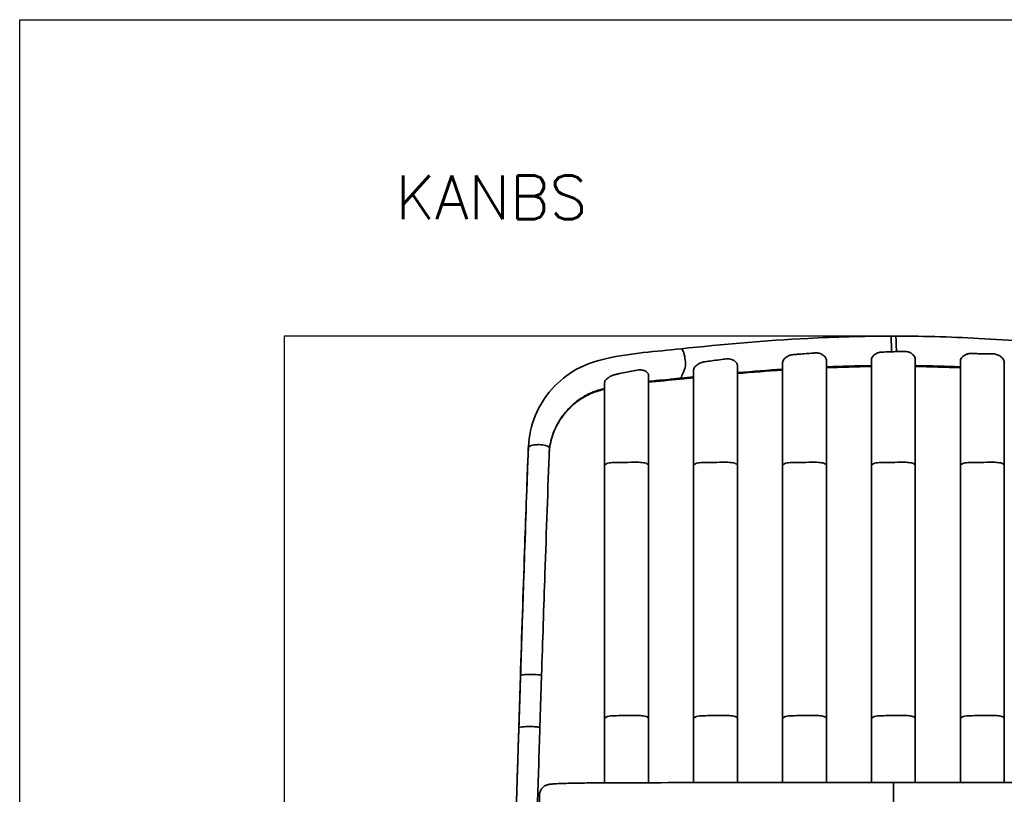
# Model space of a CAD drawing. Header units: millimetres. Extents: x -234 to 1726, y -356 to 1749.
# Tile 6 of 202: x -234 to 329, y 1307 to 1749. Entities that reach past the tile are written whole.
import ezdxf

# ---------------------------------------------------------------- set-up
doc = ezdxf.new("R2010")
doc.units = ezdxf.units.MM
doc.layers.add('QUOTE', color=252, linetype='Continuous')
doc.layers.add('Spigoli tangenti visibili(ISO)', color=7, linetype='Continuous', lineweight=35)
doc.layers.add('Spigoli visibili(ISO)', color=7, linetype='Continuous', lineweight=35)
doc.styles.get("Standard").update_dxf_attribs({"font": 'txt.shx', "height": 15})
doc.dimstyles.get("Standard").update_dxf_attribs({"dimtxt": 15, "dimasz": 0.18, "dimexe": 0.18, "dimexo": 0.0625, "dimgap": 0.091, "dimtad": 1, "dimtoh": 1, "dimdec": 0, "dimzin": 0, "dimdsep": 46, "dimtxsty": 'Standard', "dimblk": 'ARCHTICK', "dimcen": 0.09, "dimadec": 0, "dimazin": 0, "dimtfac": 1, "dimtdec": 0, "dimtofl": 0, "dimtmove": 0, "dimatfit": 3, "dimfxl": 1, "dimtolj": 1, "dimtzin": 0, "dimarcsym": 0})

# ---------------------------------------------------------------- blocks, each defined once
blk = doc.blocks.new('_ArchTick')
at = {"color": 0, "linetype": 'ByBlock', "const_width": 0.15}
blk.add_lwpolyline([(-0.5, -0.5), (0.5, 0.5)], dxfattribs=at)
blk = doc.blocks.new('*D11')
at = {"layer": 'Defpoints', "color": 0, "linetype": 'Continuous', "transparency": 16777216}
for p in [(-82.44, 1568.53), (266.64, 1568.53), (499.87, 658.23)]:
    blk.add_point(p, dxfattribs=at)
at = {"layer": 'QUOTE', "color": 0, "linetype": 'Continuous', "lineweight": -2, "transparency": 16777216}
for p, q in [((266.58, 1568.53), (-82.62, 1568.53)), ((-82.44, 658.23), (-82.44, 1568.53)), ((499.81, 658.23), (-82.62, 658.23))]:
    blk.add_line(p, q, dxfattribs=at)
at = {"layer": 'QUOTE', "color": 0, "linetype": 'Continuous', "lineweight": -2, "transparency": 16777216, "xscale": 0.18, "yscale": 0.18, "zscale": 0.18}
for p, rotation in [((-82.44, 1568.53), 90), ((-82.44, 658.23), 270)]:
    blk.add_blockref('_ArchTick', p, dxfattribs=dict(at, rotation=rotation))
at = {"layer": 'QUOTE', "color": 0, "linetype": 'Continuous', "lineweight": 18, "transparency": 16777216, "insert": (-97.53, 1097.13), "char_height": 15, "attachment_point": 1, "rotation": 90}
blk.add_mtext('\\A1;910', dxfattribs=at)

msp = doc.modelspace()

# ---------------------------------------------------------------- linework, layer by layer
at = {"layer": 'QUOTE'}
msp.add_lwpolyline([(-233.59, 1749.32), (1725.78, 1749.32), (1725.78, -355.87), (-233.59, -355.87)], close=True, dxfattribs=at)
at = {"layer": 'Spigoli tangenti visibili(ISO)'}
for p, q in [((176.13, 1494.9), (176.13, 1552.03)), ((226.93, 1494.9), (226.93, 1554.98)), ((277.73, 1494.9), (277.73, 1555.56)), ((328.53, 1494.9), (328.53, 1553.85)), ((125.33, 1494.9), (125.33, 1546.64)), ((125.33, 1350.21), (125.33, 1494.9)), ((176.13, 1350.21), (176.13, 1494.9)), ((226.93, 1350.21), (226.93, 1494.9)), ((277.73, 1350.21), (277.73, 1494.9)), ((328.53, 1350.21), (328.53, 1494.9)), ((51.4, 1344.88), (52.36, 1374.67)), ((125.33, 1313.41), (125.33, 1350.21)), ((176.13, 1313.52), (176.13, 1350.21)), ((226.93, 1313.55), (226.93, 1350.21)), ((277.73, 1313.56), (277.73, 1350.21)), ((328.53, 1313.54), (328.53, 1350.21)), ((265.24, 1288.93), (265.24, 1313.56))]:
    msp.add_line(p, q, dxfattribs=at)
for points, knots in [([(264.17, 1559.61), (264.15, 1560.63), (264.12, 1561.86), (264.09, 1562.98), (264.07, 1563.69), (264.05, 1564.36), (264.03, 1564.93), (264.01, 1565.54), (263.99, 1566.13), (263.97, 1566.66), (263.93, 1567.58), (263.9, 1568.25), (263.88, 1568.46), (263.88, 1568.51), (263.87, 1568.54), (263.87, 1568.53)], [48.896916, 48.896916, 48.896916, 48.896916, 52.140405, 52.140405, 52.140405, 54.204835, 54.204835, 54.204835, 56.398555, 56.398555, 56.398555, 60.16064, 60.16064, 60.16064, 61.086892, 61.086892, 61.086892, 61.086892]), ([(266.95, 1559.69), (266.92, 1560.7), (266.9, 1561.89), (266.87, 1562.98), (266.85, 1563.69), (266.83, 1564.36), (266.81, 1564.93), (266.79, 1565.54), (266.77, 1566.13), (266.75, 1566.66), (266.71, 1567.58), (266.68, 1568.25), (266.66, 1568.46), (266.65, 1568.51), (266.65, 1568.54), (266.64, 1568.53)], [48.984612, 48.984612, 48.984612, 48.984612, 52.140405, 52.140405, 52.140405, 54.204835, 54.204835, 54.204835, 56.398555, 56.398555, 56.398555, 60.16064, 60.16064, 60.16064, 61.086892, 61.086892, 61.086892, 61.086892]), ([(143.88, 1544.53), (144.29, 1545.53), (144.71, 1546.52), (145.11, 1547.51), (145.39, 1548.18), (145.67, 1548.84), (145.94, 1549.5), (146.01, 1549.65), (146.07, 1549.8), (146.13, 1549.96), (146.31, 1550.39), (146.46, 1551.18), (146.49, 1552.29), (146.51, 1553.36), (146.41, 1554.68), (146.23, 1555.88), (146.13, 1556.58), (146, 1557.24), (145.86, 1557.8), (145.71, 1558.4), (145.54, 1558.98), (145.35, 1559.5), (145.01, 1560.4), (144.61, 1561.05), (144.26, 1561.24), (144.17, 1561.29), (144.08, 1561.3), (144, 1561.29)], [31.850006, 31.850006, 31.850006, 31.850006, 39.008487, 39.008487, 39.008487, 43.892937, 43.892937, 43.892937, 45.038983, 45.038983, 45.038983, 48.650033, 48.650033, 48.650033, 52.140405, 52.140405, 52.140405, 54.204835, 54.204835, 54.204835, 56.398555, 56.398555, 56.398555, 60.16064, 60.16064, 60.16064, 61.163852, 61.163852, 61.163852, 61.163852]), ([(226.94, 1550.96), (230.2, 1551.1), (238.8, 1551.41), (247.41, 1551.61), (252.74, 1551.68)], [86.065356, 86.065356, 86.065356, 86.065356, 96.115108, 112.547508, 112.547508, 112.547508, 112.547508]), ([(277.74, 1551.68), (278.65, 1551.67), (284.23, 1551.59), (292.83, 1551.37), (300.52, 1551.09), (303.54, 1550.96)], [11.045097, 11.045097, 11.045097, 11.045097, 13.87031, 28.203631, 37.530031, 37.530031, 37.530031, 37.530031]), ([(176.14, 1547.68), (176.24, 1547.69), (184.82, 1548.42), (193.42, 1549.08), (201.94, 1549.63)], [33.656284, 33.656284, 33.656284, 33.656284, 33.987834, 60.353992, 60.353992, 60.353992, 60.353992]), ([(125.34, 1542.68), (126.76, 1542.83), (130.61, 1543.22), (135.67, 1543.7), (140.44, 1544.17), (142.75, 1544.41), (143.88, 1544.53)], [97.785175, 97.785175, 97.785175, 97.785175, 102.328338, 109.995546, 113.597958, 117.003902, 117.003902, 117.003902, 117.003902]), ([(68.72, 1502.6), (68.82, 1503.73), (69.19, 1506.6), (70.28, 1511.14), (72.19, 1516.1), (74.75, 1520.82), (77.93, 1525.15), (81.02, 1528.38), (83.71, 1530.7), (85.81, 1532.29), (87.64, 1533.5), (89.12, 1534.38), (90.09, 1534.92), (90.75, 1535.26), (91.25, 1535.5), (91.76, 1535.74), (92.31, 1535.98), (92.88, 1536.22), (93.67, 1536.54), (94.72, 1536.94), (96.04, 1537.4), (97.45, 1537.84), (98.89, 1538.26), (99.87, 1538.52), (100.34, 1538.64)], [2.310145, 2.310145, 2.310145, 2.310145, 6.834496, 13.828838, 20.933957, 28.095789, 35.257621, 42.36274, 45.85991, 49.357081, 52.774329, 54.482953, 56.191578, 56.993465, 57.795352, 58.597239, 59.399126, 60.247537, 61.095947, 62.792768, 64.576093, 66.359418, 68.220034, 69.948403, 69.948403, 69.948403, 69.948403]), ([(68.8, 1504.71), (68.81, 1505.02), (68.52, 1505.39), (67.82, 1505.71), (67.13, 1506.03), (66.05, 1506.28), (64.92, 1506.41), (64.25, 1506.49), (63.57, 1506.53), (62.95, 1506.54), (62.29, 1506.55), (61.59, 1506.52), (60.89, 1506.46), (59.7, 1506.34), (58.56, 1506.1), (57.83, 1505.78), (57.14, 1505.48), (56.82, 1505.13), (56.8, 1504.82)], [45.066141, 45.066141, 45.066141, 45.066141, 48.650033, 48.650033, 48.650033, 52.140405, 52.140405, 52.140405, 54.204835, 54.204835, 54.204835, 56.398555, 56.398555, 56.398555, 60.16064, 60.16064, 60.16064, 63.700012, 63.700012, 63.700012, 63.700012]), ([(52.36, 1374.67), (52.71, 1385.69), (53.43, 1407.7), (54.53, 1440.46), (55.65, 1472.89), (56.42, 1494.23), (56.8, 1504.82)], [0, 0, 0, 0, 32.641159, 65.321034, 98.00091, 130.642069, 130.642069, 130.642069, 130.642069]), ([(56.8, 1504.82), (56.77, 1504.11), (56.73, 1503.41), (56.7, 1502.71), (56.67, 1502.24), (56.65, 1501.76), (56.63, 1501.3), (56.62, 1501.19), (56.62, 1501.08), (56.61, 1500.98), (56.61, 1500.97), (56.61, 1500.97), (56.61, 1500.97)], [0, 0, 0, 0, 7.158481, 7.158481, 7.158481, 12.042931, 12.042931, 12.042931, 13.188977, 13.188977, 13.188977, 13.21616, 13.21616, 13.21616, 13.21616]), ([(100.34, 1494.73), (100.35, 1495.03), (100.68, 1495.38), (101.43, 1495.67), (102.21, 1495.98), (103.42, 1496.21), (104.68, 1496.31), (105.17, 1496.35), (105.66, 1496.37), (106.14, 1496.37), (107.56, 1496.39), (108.92, 1496.4), (110.24, 1496.41), (112.59, 1496.43), (114.8, 1496.45), (117.06, 1496.48), (117.75, 1496.48), (118.43, 1496.49), (119.13, 1496.5), (120.18, 1496.5), (121.43, 1496.43), (122.53, 1496.24), (123.63, 1496.05), (124.51, 1495.75), (124.95, 1495.43), (125.2, 1495.25), (125.31, 1495.07), (125.33, 1494.9)], [32.073238, 32.073238, 32.073238, 32.073238, 35.747144, 35.747144, 35.747144, 39.584094, 39.584094, 39.584094, 41.085249, 41.085249, 41.085249, 45.094543, 45.094543, 45.094543, 52.283457, 52.283457, 52.283457, 54.463986, 54.463986, 54.463986, 58.074766, 58.074766, 58.074766, 61.681514, 61.681514, 61.681514, 63.700012, 63.700012, 63.700012, 63.700012]), ([(151.14, 1494.73), (151.15, 1495.03), (151.48, 1495.38), (152.23, 1495.67), (153.01, 1495.98), (154.22, 1496.21), (155.48, 1496.31), (155.97, 1496.35), (156.46, 1496.37), (156.94, 1496.37), (158.36, 1496.39), (159.72, 1496.4), (161.04, 1496.41), (163.39, 1496.43), (165.6, 1496.45), (167.86, 1496.48), (168.55, 1496.48), (169.23, 1496.49), (169.93, 1496.5), (170.98, 1496.5), (172.23, 1496.43), (173.33, 1496.24), (174.43, 1496.05), (175.31, 1495.75), (175.75, 1495.43), (176, 1495.25), (176.11, 1495.07), (176.13, 1494.9)], [32.073238, 32.073238, 32.073238, 32.073238, 35.747144, 35.747144, 35.747144, 39.584094, 39.584094, 39.584094, 41.085249, 41.085249, 41.085249, 45.094543, 45.094543, 45.094543, 52.283457, 52.283457, 52.283457, 54.463986, 54.463986, 54.463986, 58.074766, 58.074766, 58.074766, 61.681514, 61.681514, 61.681514, 63.700012, 63.700012, 63.700012, 63.700012]), ([(201.94, 1494.73), (201.95, 1495.03), (202.28, 1495.38), (203.03, 1495.67), (203.81, 1495.98), (205.02, 1496.21), (206.28, 1496.31), (206.77, 1496.35), (207.26, 1496.37), (207.74, 1496.37), (209.16, 1496.39), (210.52, 1496.4), (211.84, 1496.41), (214.19, 1496.43), (216.4, 1496.45), (218.66, 1496.48), (219.35, 1496.48), (220.03, 1496.49), (220.73, 1496.5), (221.78, 1496.5), (223.03, 1496.43), (224.13, 1496.24), (225.23, 1496.05), (226.11, 1495.75), (226.55, 1495.43), (226.8, 1495.25), (226.91, 1495.07), (226.93, 1494.9)], [32.073238, 32.073238, 32.073238, 32.073238, 35.747144, 35.747144, 35.747144, 39.584094, 39.584094, 39.584094, 41.085249, 41.085249, 41.085249, 45.094543, 45.094543, 45.094543, 52.283457, 52.283457, 52.283457, 54.463986, 54.463986, 54.463986, 58.074766, 58.074766, 58.074766, 61.681514, 61.681514, 61.681514, 63.700012, 63.700012, 63.700012, 63.700012]), ([(252.74, 1494.73), (252.75, 1495.03), (253.08, 1495.38), (253.83, 1495.67), (254.61, 1495.98), (255.82, 1496.21), (257.08, 1496.31), (257.57, 1496.35), (258.06, 1496.37), (258.54, 1496.37), (259.96, 1496.39), (261.32, 1496.4), (262.64, 1496.41), (264.99, 1496.43), (267.2, 1496.45), (269.46, 1496.48), (270.15, 1496.48), (270.83, 1496.49), (271.53, 1496.5), (272.58, 1496.5), (273.83, 1496.43), (274.93, 1496.24), (276.03, 1496.05), (276.91, 1495.75), (277.35, 1495.43), (277.6, 1495.25), (277.71, 1495.07), (277.73, 1494.9)], [32.073238, 32.073238, 32.073238, 32.073238, 35.747144, 35.747144, 35.747144, 39.584094, 39.584094, 39.584094, 41.085249, 41.085249, 41.085249, 45.094543, 45.094543, 45.094543, 52.283457, 52.283457, 52.283457, 54.463986, 54.463986, 54.463986, 58.074766, 58.074766, 58.074766, 61.681514, 61.681514, 61.681514, 63.700012, 63.700012, 63.700012, 63.700012]), ([(303.54, 1494.73), (303.55, 1495.03), (303.88, 1495.38), (304.63, 1495.67), (305.41, 1495.98), (306.62, 1496.21), (307.88, 1496.31), (308.37, 1496.35), (308.86, 1496.37), (309.34, 1496.37), (310.76, 1496.39), (312.12, 1496.4), (313.44, 1496.41), (315.79, 1496.43), (318, 1496.45), (320.26, 1496.48), (320.95, 1496.48), (321.63, 1496.49), (322.33, 1496.5), (323.38, 1496.5), (324.63, 1496.43), (325.73, 1496.24), (326.83, 1496.05), (327.71, 1495.75), (328.15, 1495.43), (328.4, 1495.25), (328.51, 1495.07), (328.53, 1494.9)], [32.073238, 32.073238, 32.073238, 32.073238, 35.747144, 35.747144, 35.747144, 39.584094, 39.584094, 39.584094, 41.085249, 41.085249, 41.085249, 45.094543, 45.094543, 45.094543, 52.283457, 52.283457, 52.283457, 54.463986, 54.463986, 54.463986, 58.074766, 58.074766, 58.074766, 61.681514, 61.681514, 61.681514, 63.700012, 63.700012, 63.700012, 63.700012]), ([(52.36, 1374.67), (52.34, 1374.42), (52.32, 1374.17), (52.3, 1373.92), (52.28, 1373.75), (52.27, 1373.58), (52.26, 1373.41), (52.26, 1373.38), (52.25, 1373.34), (52.25, 1373.3), (52.25, 1373.3), (52.25, 1373.3), (52.25, 1373.3)], [0, 0, 0, 0, 7.158481, 7.158481, 7.158481, 12.042931, 12.042931, 12.042931, 13.188977, 13.188977, 13.188977, 13.222223, 13.222223, 13.222223, 13.222223]), ([(64.36, 1374.64), (64.36, 1374.74), (64.06, 1374.88), (63.35, 1374.99), (62.66, 1375.1), (61.57, 1375.19), (60.44, 1375.24), (59.77, 1375.27), (59.09, 1375.28), (58.47, 1375.28), (57.81, 1375.29), (57.11, 1375.28), (56.41, 1375.25), (55.22, 1375.21), (54.09, 1375.13), (53.36, 1375.01), (52.68, 1374.91), (52.36, 1374.78), (52.36, 1374.67)], [45.072221, 45.072221, 45.072221, 45.072221, 48.650033, 48.650033, 48.650033, 52.140405, 52.140405, 52.140405, 54.204835, 54.204835, 54.204835, 56.398555, 56.398555, 56.398555, 60.16064, 60.16064, 60.16064, 63.700012, 63.700012, 63.700012, 63.700012]), ([(100.34, 1350.03), (100.35, 1350.34), (100.68, 1350.69), (101.43, 1350.99), (102.21, 1351.3), (103.42, 1351.54), (104.68, 1351.64), (105.17, 1351.68), (105.66, 1351.7), (106.14, 1351.71), (107.56, 1351.72), (108.92, 1351.73), (110.24, 1351.75), (112.59, 1351.77), (114.8, 1351.79), (117.06, 1351.81), (117.75, 1351.82), (118.43, 1351.82), (119.13, 1351.83), (120.18, 1351.84), (121.43, 1351.77), (122.53, 1351.57), (123.63, 1351.38), (124.51, 1351.07), (124.95, 1350.74), (125.2, 1350.56), (125.31, 1350.38), (125.33, 1350.21)], [32.073238, 32.073238, 32.073238, 32.073238, 35.747144, 35.747144, 35.747144, 39.584094, 39.584094, 39.584094, 41.085249, 41.085249, 41.085249, 45.094543, 45.094543, 45.094543, 52.283457, 52.283457, 52.283457, 54.463986, 54.463986, 54.463986, 58.074766, 58.074766, 58.074766, 61.681514, 61.681514, 61.681514, 63.700012, 63.700012, 63.700012, 63.700012]), ([(151.14, 1350.03), (151.15, 1350.34), (151.48, 1350.69), (152.23, 1350.99), (153.01, 1351.3), (154.22, 1351.54), (155.48, 1351.64), (155.97, 1351.68), (156.46, 1351.7), (156.94, 1351.71), (158.36, 1351.72), (159.72, 1351.73), (161.04, 1351.75), (163.39, 1351.77), (165.6, 1351.79), (167.86, 1351.81), (168.55, 1351.82), (169.23, 1351.82), (169.93, 1351.83), (170.98, 1351.84), (172.23, 1351.77), (173.33, 1351.57), (174.43, 1351.38), (175.31, 1351.07), (175.75, 1350.74), (176, 1350.56), (176.11, 1350.38), (176.13, 1350.21)], [32.073238, 32.073238, 32.073238, 32.073238, 35.747144, 35.747144, 35.747144, 39.584094, 39.584094, 39.584094, 41.085249, 41.085249, 41.085249, 45.094543, 45.094543, 45.094543, 52.283457, 52.283457, 52.283457, 54.463986, 54.463986, 54.463986, 58.074766, 58.074766, 58.074766, 61.681514, 61.681514, 61.681514, 63.700012, 63.700012, 63.700012, 63.700012]), ([(201.94, 1350.03), (201.95, 1350.34), (202.28, 1350.69), (203.03, 1350.99), (203.81, 1351.3), (205.02, 1351.54), (206.28, 1351.64), (206.77, 1351.68), (207.26, 1351.7), (207.74, 1351.71), (209.16, 1351.72), (210.52, 1351.73), (211.84, 1351.75), (214.19, 1351.77), (216.4, 1351.79), (218.66, 1351.81), (219.35, 1351.82), (220.03, 1351.82), (220.73, 1351.83), (221.78, 1351.84), (223.03, 1351.77), (224.13, 1351.57), (225.23, 1351.38), (226.11, 1351.07), (226.55, 1350.74), (226.8, 1350.56), (226.91, 1350.38), (226.93, 1350.21)], [32.073238, 32.073238, 32.073238, 32.073238, 35.747144, 35.747144, 35.747144, 39.584094, 39.584094, 39.584094, 41.085249, 41.085249, 41.085249, 45.094543, 45.094543, 45.094543, 52.283457, 52.283457, 52.283457, 54.463986, 54.463986, 54.463986, 58.074766, 58.074766, 58.074766, 61.681514, 61.681514, 61.681514, 63.700012, 63.700012, 63.700012, 63.700012]), ([(252.74, 1350.03), (252.75, 1350.34), (253.08, 1350.69), (253.83, 1350.99), (254.61, 1351.3), (255.82, 1351.54), (257.08, 1351.64), (257.57, 1351.68), (258.06, 1351.7), (258.54, 1351.71), (259.96, 1351.72), (261.32, 1351.73), (262.64, 1351.75), (264.99, 1351.77), (267.2, 1351.79), (269.46, 1351.81), (270.15, 1351.82), (270.83, 1351.82), (271.53, 1351.83), (272.58, 1351.84), (273.83, 1351.77), (274.93, 1351.57), (276.03, 1351.38), (276.91, 1351.07), (277.35, 1350.74), (277.6, 1350.56), (277.71, 1350.38), (277.73, 1350.21)], [32.073238, 32.073238, 32.073238, 32.073238, 35.747144, 35.747144, 35.747144, 39.584094, 39.584094, 39.584094, 41.085249, 41.085249, 41.085249, 45.094543, 45.094543, 45.094543, 52.283457, 52.283457, 52.283457, 54.463986, 54.463986, 54.463986, 58.074766, 58.074766, 58.074766, 61.681514, 61.681514, 61.681514, 63.700012, 63.700012, 63.700012, 63.700012]), ([(303.54, 1350.03), (303.55, 1350.34), (303.88, 1350.69), (304.63, 1350.99), (305.41, 1351.3), (306.62, 1351.54), (307.88, 1351.64), (308.37, 1351.68), (308.86, 1351.7), (309.34, 1351.71), (310.76, 1351.72), (312.12, 1351.73), (313.44, 1351.75), (315.79, 1351.77), (318, 1351.79), (320.26, 1351.81), (320.95, 1351.82), (321.63, 1351.82), (322.33, 1351.83), (323.38, 1351.84), (324.63, 1351.77), (325.73, 1351.57), (326.83, 1351.38), (327.71, 1351.07), (328.15, 1350.74), (328.4, 1350.56), (328.51, 1350.38), (328.53, 1350.21)], [32.073238, 32.073238, 32.073238, 32.073238, 35.747144, 35.747144, 35.747144, 39.584094, 39.584094, 39.584094, 41.085249, 41.085249, 41.085249, 45.094543, 45.094543, 45.094543, 52.283457, 52.283457, 52.283457, 54.463986, 54.463986, 54.463986, 58.074766, 58.074766, 58.074766, 61.681514, 61.681514, 61.681514, 63.700012, 63.700012, 63.700012, 63.700012]), ([(30.61, 658.23), (31.29, 681.1), (32.79, 731.23), (35.12, 808.66), (37.57, 890.37), (39.62, 958.39), (41.25, 1012.7), (42.48, 1053.46), (43.71, 1094.26), (44.74, 1128.28), (45.56, 1155.51), (46.18, 1175.93), (46.69, 1192.95), (47.1, 1206.57), (47.33, 1214.01), (47.47, 1218.77), (47.53, 1220.76), (47.59, 1222.75), (47.65, 1224.75), (47.71, 1226.74), (47.8, 1229.4), (47.9, 1232.73), (48.02, 1236.72), (48.14, 1240.71), (48.26, 1244.71), (48.39, 1248.71), (48.51, 1252.72), (48.63, 1256.73), (48.76, 1260.75), (48.92, 1266.1), (49.13, 1272.79), (49.38, 1280.82), (49.63, 1288.85), (49.88, 1296.88), (50.13, 1304.91), (50.39, 1312.93), (50.64, 1320.93), (50.89, 1328.92), (51.15, 1336.91), (51.32, 1342.22), (51.4, 1344.88)], [98.366027, 98.366027, 98.366027, 98.366027, 167.783172, 250.516574, 333.249976, 415.473371, 456.585068, 497.696765, 538.87592, 580.055074, 600.644652, 621.234229, 641.823806, 652.118595, 662.413384, 664.372104, 666.330824, 668.289543, 670.248263, 672.206983, 674.165703, 678.083143, 682.000583, 685.918023, 689.835463, 693.752903, 697.677268, 701.601633, 705.525998, 709.450364, 717.299094, 725.147825, 732.994051, 740.840277, 748.686503, 756.532729, 764.359992, 772.187255, 780.014518, 787.841781, 787.841781, 787.841781, 787.841781]), ([(51.4, 1344.88), (51.38, 1344.62), (51.36, 1344.37), (51.34, 1344.12), (51.33, 1343.95), (51.32, 1343.79), (51.3, 1343.62), (51.3, 1343.58), (51.3, 1343.54), (51.29, 1343.5), (51.29, 1343.5), (51.29, 1343.5), (51.29, 1343.5)], [0, 0, 0, 0, 7.158481, 7.158481, 7.158481, 12.042931, 12.042931, 12.042931, 13.188977, 13.188977, 13.188977, 13.222223, 13.222223, 13.222223, 13.222223]), ([(63.4, 1344.84), (63.4, 1344.95), (63.11, 1345.08), (62.4, 1345.2), (61.7, 1345.31), (60.62, 1345.4), (59.48, 1345.45), (58.81, 1345.47), (58.14, 1345.49), (57.51, 1345.49), (56.85, 1345.49), (56.15, 1345.48), (55.46, 1345.46), (54.27, 1345.42), (53.14, 1345.33), (52.41, 1345.22), (51.73, 1345.11), (51.41, 1344.99), (51.4, 1344.88)], [45.072225, 45.072225, 45.072225, 45.072225, 48.650033, 48.650033, 48.650033, 52.140405, 52.140405, 52.140405, 54.204835, 54.204835, 54.204835, 56.398555, 56.398555, 56.398555, 60.16064, 60.16064, 60.16064, 63.700012, 63.700012, 63.700012, 63.700012]), ([(63.19, 1306.79), (63.18, 1306.66), (63.17, 1306.54), (63.17, 1306.41), (63.17, 1304.99), (63.16, 1303.63), (63.15, 1302.32), (63.14, 1299.96), (63.13, 1297.75), (63.12, 1295.49), (63.12, 1294.8), (63.12, 1294.12), (63.11, 1293.42), (63.11, 1292.37), (63.41, 1291.13), (64.13, 1290.05), (64.85, 1288.97), (65.99, 1288.12), (67.16, 1287.72), (67.82, 1287.49), (68.48, 1287.4), (69.09, 1287.39)], [40.696931, 40.696931, 40.696931, 40.696931, 41.085249, 41.085249, 41.085249, 45.094543, 45.094543, 45.094543, 52.283457, 52.283457, 52.283457, 54.463986, 54.463986, 54.463986, 58.074766, 58.074766, 58.074766, 61.681514, 61.681514, 61.681514, 63.700012, 63.700012, 63.700012, 63.700012])]:
    msp.add_open_spline(points, degree=3, knots=knots, dxfattribs=at)
for points in [[(143.36, 1543.98), (143.57, 1544.01), (143.75, 1544.21), (143.88, 1544.53)], [(143.88, 1544.53), (146.3, 1544.8), (148.72, 1545.05), (151.14, 1545.3)], [(56.8, 1504.82), (56.81, 1505.06), (56.82, 1505.29), (56.83, 1505.53)], [(125.33, 1494.9), (125.34, 1494.88), (125.34, 1494.86), (125.34, 1494.85)], [(176.13, 1494.9), (176.14, 1494.88), (176.14, 1494.86), (176.14, 1494.85)], [(226.93, 1494.9), (226.94, 1494.88), (226.94, 1494.86), (226.94, 1494.85)], [(277.73, 1494.9), (277.74, 1494.88), (277.74, 1494.86), (277.74, 1494.85)], [(328.53, 1494.9), (328.54, 1494.88), (328.54, 1494.86), (328.54, 1494.85)], [(125.33, 1350.21), (125.34, 1350.19), (125.34, 1350.17), (125.34, 1350.15)], [(176.13, 1350.21), (176.14, 1350.19), (176.14, 1350.17), (176.14, 1350.15)], [(226.93, 1350.21), (226.94, 1350.19), (226.94, 1350.17), (226.94, 1350.15)], [(277.73, 1350.21), (277.74, 1350.19), (277.74, 1350.17), (277.74, 1350.15)], [(328.53, 1350.21), (328.54, 1350.19), (328.54, 1350.17), (328.54, 1350.15)]]:
    msp.add_open_spline(points, degree=3, dxfattribs=at)
at = {"layer": 'Spigoli visibili(ISO)'}
for p, q in [((263.87, 1568.54), (266.64, 1568.54)), ((144, 1561.29), (144, 1561.29)), ((176.14, 1551.92), (176.14, 1494.85)), ((201.94, 1494.73), (201.94, 1553.46)), ((226.94, 1554.86), (226.94, 1494.85)), ((252.74, 1494.73), (252.74, 1555.14)), ((277.74, 1555.43), (277.74, 1494.85)), ((303.54, 1494.73), (303.54, 1554.58)), ((125.34, 1546.54), (125.34, 1494.85)), ((151.14, 1494.73), (151.14, 1549.29)), ((100.34, 1494.73), (100.34, 1542.1)), ((100.34, 1350.03), (100.34, 1494.73)), ((125.34, 1494.85), (125.34, 1350.15)), ((151.14, 1350.03), (151.14, 1494.73)), ((176.14, 1494.85), (176.14, 1350.15)), ((201.94, 1350.03), (201.94, 1494.73)), ((226.94, 1494.85), (226.94, 1350.15)), ((252.74, 1350.03), (252.74, 1494.73)), ((277.74, 1494.85), (277.74, 1350.15)), ((303.54, 1350.03), (303.54, 1494.73)), ((51.29, 1343.5), (52.25, 1373.3)), ((63.4, 1344.84), (64.36, 1374.64)), ((100.34, 1313.32), (100.34, 1350.03)), ((125.34, 1350.15), (125.34, 1313.41)), ((151.14, 1313.48), (151.14, 1350.03)), ((176.14, 1350.15), (176.14, 1313.52)), ((201.94, 1313.54), (201.94, 1350.03)), ((226.94, 1350.15), (226.94, 1313.55)), ((252.74, 1313.56), (252.74, 1350.03)), ((277.74, 1350.15), (277.74, 1313.56)), ((303.54, 1313.55), (303.54, 1350.03))]:
    msp.add_line(p, q, dxfattribs=at)
msp.add_ellipse((298.11, 3095.9), major_axis=(4995.12, 177.02), ratio=0.306979, start_param=4.694716, end_param=4.695271, dxfattribs=at)
for points, knots in [([(144, 1561.3), (167.76, 1563.89), (191.93, 1565.97), (232.08, 1568.06), (247.99, 1568.54), (263.87, 1568.54)], [0, 0, 0, 0, 7.378475, 7.378475, 12.142761, 12.142761, 12.142761, 12.142761]), ([(266.64, 1568.54), (283.54, 1568.54), (300.46, 1567.99), (335.59, 1566.07), (353.84, 1564.6), (376.77, 1562.33), (381.65, 1561.82), (386.51, 1561.29)], [0, 0, 0, 0, 5.068392, 5.068392, 10.634428, 10.634428, 12.144968, 12.144968, 12.144968, 12.144968]), ([(56.83, 1505.53), (57.13, 1511.52), (58.46, 1517.52), (62.98, 1528.59), (66.24, 1533.81), (74.24, 1542.79), (79.07, 1546.66), (89.69, 1552.58), (95.62, 1554.39), (108.41, 1557.32), (115.43, 1558.31), (129.62, 1559.94), (136.82, 1560.51), (144, 1561.3)], [0, 0, 0, 0, 1.868497, 1.868497, 3.74252, 3.74252, 5.615309, 5.615309, 7.488271, 7.488271, 9.672937, 9.672937, 11.904865, 11.904865, 11.904865, 11.904865]), ([(201.94, 1553.46), (201.94, 1553.82), (202.03, 1554.18), (202.34, 1554.78), (202.5, 1555), (202.97, 1555.56), (203.26, 1555.87), (204.04, 1556.54), (204.53, 1556.88), (205.71, 1557.49), (206.43, 1557.75), (207.45, 1557.91), (207.63, 1557.93), (207.86, 1557.95), (207.96, 1557.96), (208.82, 1558.03), (209.58, 1558.09), (211.67, 1558.26), (213.01, 1558.37), (215.67, 1558.57), (216.99, 1558.67), (219.03, 1558.82), (219.74, 1558.88), (220.51, 1558.93), (220.56, 1558.93), (220.95, 1558.96), (221.3, 1558.98), (222.55, 1558.87), (223.29, 1558.66), (224.56, 1558.07), (225.09, 1557.71), (225.92, 1556.97), (226.21, 1556.63), (226.58, 1556.11), (226.9, 1555.65), (226.93, 1554.98)], [-9.484232, -9.484232, -9.484232, -9.484232, -8.923821, -8.923821, -8.571271, -8.571271, -8.236978, -8.236978, -7.850849, -7.850849, -7.403021, -7.403021, -7.269895, -7.269895, -7.162409, -7.162409, -6.363475, -6.363475, -4.957421, -4.957421, -3.566074, -3.566074, -2.817475, -2.817475, -2.76294, -2.76294, -2.404086, -2.404086, -1.735352, -1.735352, -1.098965, -1.098965, -0.496648, -0.496648, 0, 0, 0, 0]), ([(252.74, 1555.14), (252.74, 1555.77), (252.98, 1556.38), (253.6, 1557.12), (253.84, 1557.4), (254.72, 1558.13), (255.19, 1558.45), (256.29, 1558.99), (256.9, 1559.2), (258.09, 1559.42), (258.51, 1559.42), (261.26, 1559.52), (262.71, 1559.56), (264.17, 1559.61)], [-3.844154, -3.844154, -3.844154, -3.844154, -2.242801, -2.242801, -1.700337, -1.700337, -1.265717, -1.265717, -0.823508, -0.823508, -0.437291, -0.437291, 0, 0, 0, 0]), ([(266.95, 1559.69), (268.12, 1559.73), (269.3, 1559.76), (271.62, 1559.82), (272.11, 1559.84), (273.44, 1559.63), (274.08, 1559.41), (275.24, 1558.85), (275.74, 1558.5), (276.54, 1557.81), (276.82, 1557.49), (277.28, 1556.91), (277.44, 1556.63), (277.65, 1556.15), (277.72, 1555.85), (277.73, 1555.56)], [-1.056075, -1.056075, -1.056075, -1.056075, -0.910379, -0.910379, -0.770264, -0.770264, -0.626587, -0.626587, -0.486785, -0.486785, -0.358544, -0.358544, -0.215332, -0.215332, 0, 0, 0, 0]), ([(303.54, 1554.58), (303.54, 1554.96), (303.63, 1555.34), (303.91, 1555.86), (304.17, 1556.23), (304.72, 1556.81), (305.1, 1557.15), (306.12, 1557.81), (306.74, 1558.11), (308.19, 1558.53), (308.72, 1558.58), (310.56, 1558.56), (311.25, 1558.55), (313.08, 1558.52), (314.23, 1558.51), (316.74, 1558.47), (318.1, 1558.45), (320.22, 1558.4), (320.97, 1558.39), (321.9, 1558.37), (322.07, 1558.37), (322.42, 1558.36), (322.83, 1558.35), (324.16, 1558.11), (324.89, 1557.83), (326.08, 1557.17), (326.57, 1556.8), (327.34, 1556.08), (327.63, 1555.75), (327.96, 1555.3), (328.13, 1555.06), (328.44, 1554.42), (328.52, 1554.13), (328.53, 1553.85)], [-30.346354, -30.346354, -30.346354, -30.346354, -24.912356, -24.912356, -22.417525, -22.417525, -19.770968, -19.770968, -16.897638, -16.897638, -13.82068, -13.82068, -11.964881, -11.964881, -8.88951, -8.88951, -5.219912, -5.219912, -3.199934, -3.199934, -2.720624, -2.720624, -2.256024, -2.256024, -1.566413, -1.566413, -0.972275, -0.972275, -0.46383, -0.46383, -0.211127, -0.211127, 0, 0, 0, 0]), ([(151.14, 1549.29), (151.14, 1549.62), (151.24, 1549.96), (151.67, 1550.65), (151.88, 1550.87), (152.17, 1551.22), (152.46, 1551.52), (153.22, 1552.19), (153.7, 1552.55), (154.91, 1553.23), (155.66, 1553.54), (156.7, 1553.76), (156.87, 1553.79), (157.87, 1553.93), (158.73, 1554.05), (160.92, 1554.36), (162.26, 1554.54), (165.13, 1554.93), (166.66, 1555.13), (168.77, 1555.4), (169.34, 1555.48), (170.45, 1555.62), (171.21, 1555.68), (172.98, 1555.24), (173.66, 1554.93), (174.76, 1554.19), (175.17, 1553.8), (175.58, 1553.31), (175.67, 1553.19), (175.88, 1552.87), (175.97, 1552.7), (176.09, 1552.38), (176.12, 1552.21), (176.13, 1552.03)], [-3.993459, -3.993459, -3.993459, -3.993459, -3.942633, -3.942633, -3.8948, -3.8948, -3.710176, -3.710176, -3.490785, -3.490785, -3.233405, -3.233405, -3.157933, -3.157933, -2.723171, -2.723171, -2.046557, -2.046557, -1.271881, -1.271881, -0.983071, -0.983071, -0.712182, -0.712182, -0.512005, -0.512005, -0.326294, -0.326294, -0.257125, -0.257125, -0.134851, -0.134851, 0, 0, 0, 0]), ([(100.34, 1542.1), (100.34, 1542.3), (100.39, 1542.52), (100.63, 1543.01), (100.83, 1543.3), (101.36, 1543.84), (101.63, 1544.08), (102.41, 1544.73), (102.88, 1545.07), (104.07, 1545.79), (104.81, 1546.14), (105.88, 1546.46), (106.08, 1546.5), (106.33, 1546.56), (106.51, 1546.6), (107.41, 1546.8), (108.14, 1546.96), (110.21, 1547.41), (111.55, 1547.68), (114.21, 1548.21), (115.52, 1548.47), (117.3, 1548.8), (117.76, 1548.89), (119.37, 1549.19), (119.99, 1549.35), (121.93, 1549.16), (122.65, 1548.94), (123.82, 1548.41), (124.27, 1548.11), (124.73, 1547.74), (124.96, 1547.56), (125.25, 1547.07), (125.32, 1546.86), (125.33, 1546.64)], [-6.393943, -6.393943, -6.393943, -6.393943, -6.231952, -6.231952, -6.042959, -6.042959, -5.888352, -5.888352, -5.728165, -5.728165, -5.534554, -5.534554, -5.472076, -5.472076, -5.339931, -5.339931, -4.787608, -4.787608, -3.779258, -3.779258, -2.803595, -2.803595, -2.456199, -2.456199, -1.610628, -1.610628, -1.00863, -1.00863, -0.419846, -0.419846, -0.171689, -0.171689, 0, 0, 0, 0]), ([(100.34, 1538.22), (99.24, 1537.94), (98.13, 1537.64), (94.34, 1536.49), (91.69, 1535.51), (85.55, 1532.05), (82.17, 1529.4), (76.16, 1522.97), (73.58, 1519.02), (70.13, 1510.95), (69.09, 1506.79), (68.72, 1502.58)], [4.479815, 4.479815, 4.479815, 4.479815, 4.836557, 4.836557, 5.718078, 5.718078, 7.047666, 7.047666, 8.523388, 8.523388, 9.868013, 9.868013, 9.868013, 9.868013]), ([(52.25, 1373.3), (53.03, 1397.59), (53.83, 1421.78), (55.29, 1464.28), (55.95, 1482.75), (56.61, 1500.97)], [0, 0, 0, 0, 7.334036, 7.334036, 13.058296, 13.058296, 13.058296, 13.058296]), ([(56.61, 1500.97), (56.62, 1501.16), (56.62, 1501.34), (56.63, 1501.56), (56.64, 1501.6), (56.64, 1501.64), (56.64, 1501.65), (56.65, 1501.95), (56.65, 1501.84), (56.67, 1502.2), (56.68, 1502.46), (56.71, 1503.05), (56.72, 1503.37), (56.76, 1504.08), (56.78, 1504.46), (56.81, 1505.07), (56.82, 1505.3), (56.83, 1505.53)], [0.000001, 0.000001, 0.000001, 0.000001, 0.058296, 0.058296, 0.069227, 0.069227, 0.072034, 0.072034, 0.161867, 0.161867, 0.431365, 0.431365, 0.754763, 0.754763, 1.142841, 1.142841, 1.372042, 1.372042, 1.372042, 1.372042]), ([(68.8, 1504.71), (67.94, 1481.17), (67.1, 1457.19), (65.62, 1413.68), (64.98, 1394.2), (64.36, 1374.64)], [0, 0, 0, 0, 7.401627, 7.401627, 13.306182, 13.306182, 13.306182, 13.306182]), ([(30.61, 660.3), (31.59, 693.22), (32.58, 726.15), (36.53, 857.93), (39.51, 956.88), (45.37, 1151.21), (48.23, 1247.89), (51.29, 1343.5)], [0, 0, 0, 0, 10.000028, 10.000028, 40.000827, 40.000827, 68.860596, 68.860596, 68.860596, 68.860596]), ([(63.19, 1306.82), (63.24, 1307.48), (63.4, 1308.14), (63.91, 1309.34), (64.27, 1309.91), (65.12, 1310.86), (65.62, 1311.27), (66.31, 1311.69), (66.52, 1311.79), (67.02, 1312.03), (67.31, 1312.13), (67.8, 1312.28), (68, 1312.33), (68.51, 1312.44), (68.78, 1312.48), (69.85, 1312.63), (70.72, 1312.7), (73.12, 1312.84), (74.7, 1312.92), (79, 1313.06), (82, 1313.14), (88.39, 1313.24), (91.81, 1313.28), (98.71, 1313.32), (102.15, 1313.33), (115.89, 1313.38), (126.23, 1313.42), (161.45, 1313.51), (186.46, 1313.53), (229.37, 1313.56), (247.3, 1313.56), (265.24, 1313.56)], [0, 0, 0, 0, 0.199882, 0.199882, 0.399992, 0.399992, 0.596745, 0.596745, 0.678505, 0.678505, 0.814143, 0.814143, 0.953824, 0.953824, 1.205944, 1.205944, 1.962271, 1.962271, 2.806796, 2.806796, 3.938476, 3.938476, 5.002188, 5.002188, 6.042125, 6.042125, 9.160927, 9.160927, 16.653282, 16.653282, 22.033967, 22.033967, 22.033967, 22.033967]), ([(265.24, 1313.56), (298.58, 1313.56), (331.94, 1313.56), (382.53, 1313.48), (399.8, 1313.44), (421.45, 1313.36), (425.93, 1313.34), (433.75, 1313.3), (437.15, 1313.29), (442.9, 1313.23), (445.36, 1313.19), (450.54, 1313.09), (453.16, 1313.01), (457.45, 1312.84), (459.14, 1312.75), (461.07, 1312.57), (461.57, 1312.53), (462.59, 1312.3), (462.89, 1312.23), (463.54, 1311.99), (463.85, 1311.86), (464.47, 1311.52), (464.79, 1311.3), (465.65, 1310.6), (466.15, 1310.02), (466.73, 1308.99), (466.9, 1308.59), (467.17, 1307.74), (467.26, 1307.28), (467.29, 1306.82)], [0, 0, 0, 0, 10.001137, 10.001137, 15.194235, 15.194235, 16.547709, 16.547709, 17.565024, 17.565024, 18.381941, 18.381941, 19.44497, 19.44497, 20.515286, 20.515286, 21.090276, 21.090276, 21.282689, 21.282689, 21.409161, 21.409161, 21.53531, 21.53531, 21.763123, 21.763123, 21.89574, 21.89574, 22.035081, 22.035081, 22.035081, 22.035081])]:
    msp.add_open_spline(points, degree=3, knots=knots, dxfattribs=at)
for points in [[(176.13, 1552.03), (176.14, 1552), (176.14, 1551.96), (176.14, 1551.92)], [(226.93, 1554.98), (226.94, 1554.94), (226.94, 1554.9), (226.94, 1554.86)], [(277.73, 1555.56), (277.74, 1555.51), (277.74, 1555.47), (277.74, 1555.43)], [(328.53, 1553.85), (328.54, 1553.81), (328.54, 1553.77), (328.54, 1553.73)], [(125.33, 1546.64), (125.34, 1546.61), (125.34, 1546.58), (125.34, 1546.54)], [(201.94, 1549.12), (193.3, 1548.56), (184.7, 1547.91), (176.14, 1547.18)], [(252.74, 1551.16), (244.13, 1551.04), (235.52, 1550.8), (226.94, 1550.44)], [(303.54, 1550.44), (294.96, 1550.8), (286.35, 1551.04), (277.74, 1551.16)], [(143.36, 1543.98), (137.37, 1543.32), (131.34, 1542.82), (125.34, 1542.19)], [(151.14, 1544.81), (148.54, 1544.54), (145.95, 1544.26), (143.36, 1543.98)], [(68.81, 1504.93), (68.81, 1504.96), (68.8, 1504.78), (68.8, 1504.71)], [(63.4, 1344.84), (62.94, 1330.29), (62.47, 1315.66), (62.01, 1301.01)], [(63.19, 1306.82), (63.19, 1306.81), (63.19, 1306.8), (63.19, 1306.79)]]:
    msp.add_open_spline(points, degree=3, dxfattribs=at)

# ---------------------------------------------------------------- texts
at = {"layer": 'QUOTE', "insert": (-18.97, 1660.39), "char_height": 25, "attachment_point": 1}
msp.add_mtext_dynamic_manual_height_columns('KANBS', width=292.1854, gutter_width=75, heights=[0], dxfattribs=at)

# ---------------------------------------------------------------- dimensions: what is measured, and where the dimension line sits
at = {"layer": 'QUOTE', "linetype": 'Continuous', "lineweight": 18}
dim = msp.add_linear_dim(base=(-82.44, 1568.53), p1=(499.87, 658.23), p2=(266.64, 1568.53), angle=90, dimstyle='Standard', dxfattribs=at)
dim.commit()
dim.dimension.update_dxf_attribs({"geometry": '*D11', "text_midpoint": (-82.44, 1113.38), "dimtype": 160})

doc.saveas('drawing.dxf')
